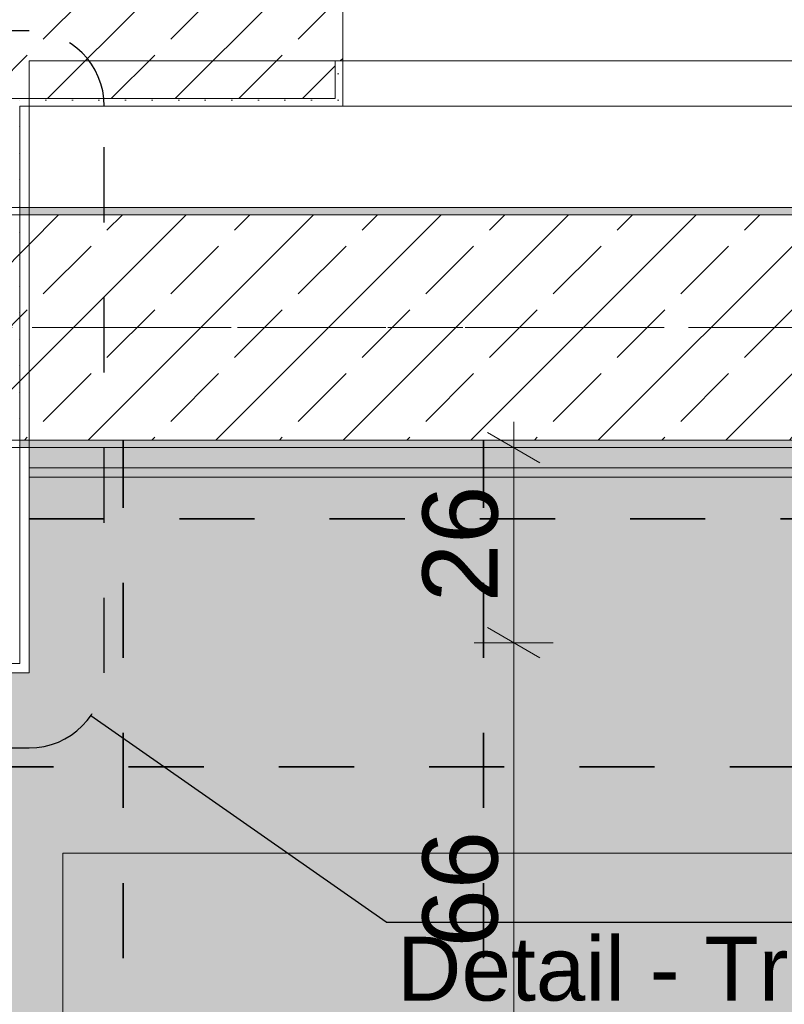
# Model space of a CAD drawing. Header units: metres. Extents: x -3.6 to 65.4, y -11 to 16.8.
# Tile 57 of 178: x 0.7 to 1.7, y 12.2 to 13.6. Entities that reach past the tile are written whole.
import ezdxf

# ---------------------------------------------------------------- set-up
doc = ezdxf.new("R2010")
doc.units = ezdxf.units.M
doc.header["$MEASUREMENT"] = 0
for name, pattern in [('Achse', [0.2, 0.1, -0.05, 0, -0.05]), ('Punktlinie eng', [0.0375, 0.0125, -0.025]), ('Strichlinie doppelt', [0.546806, 0.264583, -0.105833, 0.070556, -0.105833])]:
    doc.linetypes.add(name, pattern=pattern)
for name, color, linetype in [('154 - Bemaßung_ Beschriftung.Ausbau - Deckenspiegel', 7, 'Continuous'), ('208 - Marker.Detail', 7, 'Continuous'), ('451 - Universal.Achsen Raster', 7, 'Continuous'), ('604 - Struktur.Wand Aussen', 7, 'Continuous'), ('607 - Struktur.Stütze', 7, 'Continuous'), ('608 - Struktur.Träger', 7, 'Continuous'), ('Neubau_606 - Struktur.Wand Innen Ausbau', 7, 'Continuous'), ('Neubau_651 - Abdeckung.Decke abgehängt_ bekleidet', 7, 'Continuous'), ('Neubau_653 - Abdeckung.TB Verkofferung', 7, 'Continuous')]:
    doc.layers.add(name, color=color, linetype=linetype)
doc.styles.add('ERSTELLTER_STIL_2', font='txt')
doc.dimstyles.new('ERSTELLTER_STIL__1', dxfattribs={"dimtxt": 0.1, "dimasz": 0.0532, "dimexe": 0.18, "dimexo": 0.0625, "dimgap": 0, "dimtad": 1, "dimtih": 1, "dimtoh": 1, "dimzin": 0, "dimdsep": 46, "dimtxsty": 'ERSTELLTER_STIL_2', "dimblk": 'ARROWHEAD_2', "dimblk1": 'ARROWHEAD_2', "dimblk2": 'ARROWHEAD_2', "dimcen": 0.09, "dimse1": 1, "dimse2": 1, "dimclrd": 7, "dimclre": 7, "dimclrt": 7, "dimazin": 0, "dimtfac": 1, "dimtdec": 4, "dimtmove": 0, "dimatfit": 3, "dimfxl": 1, "dimtolj": 1, "dimtzin": 0, "dimarcsym": 0})
doc.dimstyles.new('ERSTELLTER_STIL__3', dxfattribs={"dimtxt": 0.1, "dimasz": 0.0532, "dimexe": 0.18, "dimexo": 0.0625, "dimgap": 0, "dimtad": 1, "dimzin": 0, "dimdsep": 46, "dimtxsty": 'ERSTELLTER_STIL_2', "dimblk": 'ARROWHEAD_2', "dimblk1": 'ARROWHEAD_2', "dimblk2": 'ARROWHEAD_2', "dimcen": 0.09, "dimse1": 1, "dimse2": 1, "dimclrd": 7, "dimclre": 7, "dimclrt": 7, "dimazin": 0, "dimtfac": 1, "dimtdec": 4, "dimtmove": 0, "dimatfit": 3, "dimfxl": 1, "dimtolj": 1, "dimtzin": 0, "dimarcsym": 0})
pattern_1 = [(45, (0, 0), (-0.01767767, 0.01767767), [0, -0.025])]
pattern_2 = [(45, (0, 0), (-0.0848528, 0.0848528), []), (45, (-0.04243, 0.04243), (-0.0848528, 0.0848528), [0.09, -0.03])]

# ---------------------------------------------------------------- blocks, each defined once
blk = doc.blocks.new('*D216')
at = {"layer": '154 - Bemaßung_ Beschriftung.Ausbau - Deckenspiegel', "color": 7, "linetype": 'Continuous', "lineweight": 5}
for p, q in [((0.3475, 14.5711), (0.3475, 14.6761)), ((0.3677, 14.6586), (0.3273, 14.5886)), ((0.8477, 14.6586), (0.8073, 14.5886)), ((0.235, 14.6236), (0.3475, 14.6236)), ((0.3475, 14.6236), (0.8275, 14.6236))]:
    blk.add_line(p, q, dxfattribs=at)
at = {"layer": '154 - Bemaßung_ Beschriftung.Ausbau - Deckenspiegel', "color": 7, "lineweight": 5, "insert": (0.5116, 14.6436), "char_height": 0.1, "attachment_point": 7, "style": 'ERSTELLTER_STIL_2'}
blk.add_mtext('\\A1;{\\pql;\\fArial|b0|i0|c0|p38;48}', dxfattribs=at)
blk = doc.blocks.new('ARROWHEAD_2')
at = {"color": 0, "linetype": 'Continuous', "lineweight": 0}
for p, q in [((-0.378, -0.655), (0.378, 0.655)), ((0, 0), (-1, 0))]:
    blk.add_line(p, q, dxfattribs=at)
blk = doc.blocks.new('*D217')
at = {"layer": '154 - Bemaßung_ Beschriftung.Ausbau - Deckenspiegel', "color": 7, "linetype": 'Continuous', "lineweight": 5}
for p, q in [((0.8275, 14.5711), (0.8275, 14.6761)), ((1.3075, 14.5711), (1.3075, 14.6761)), ((0.8477, 14.6586), (0.8073, 14.5886)), ((1.3277, 14.6586), (1.2873, 14.5886)), ((0.3475, 14.6236), (0.8275, 14.6236)), ((0.8275, 14.6236), (1.3075, 14.6236))]:
    blk.add_line(p, q, dxfattribs=at)
at = {"layer": '154 - Bemaßung_ Beschriftung.Ausbau - Deckenspiegel', "color": 7, "lineweight": 5, "insert": (0.9916, 14.6436), "char_height": 0.1, "attachment_point": 7, "style": 'ERSTELLTER_STIL_2'}
blk.add_mtext('\\A1;{\\pql;\\fArial|b0|i0|c0|p38;48}', dxfattribs=at)
blk = doc.blocks.new('*D218')
at = {"layer": '154 - Bemaßung_ Beschriftung.Ausbau - Deckenspiegel', "color": 7, "linetype": 'Continuous', "lineweight": 5}
for p, q in [((1.3075, 14.5711), (1.3075, 14.6761)), ((1.7875, 14.5711), (1.7875, 14.6761)), ((1.3277, 14.6586), (1.2873, 14.5886)), ((1.8077, 14.6586), (1.7673, 14.5886)), ((1.3075, 14.6236), (1.7875, 14.6236))]:
    blk.add_line(p, q, dxfattribs=at)
at = {"layer": '154 - Bemaßung_ Beschriftung.Ausbau - Deckenspiegel', "color": 7, "lineweight": 5, "insert": (1.4716, 14.6436), "char_height": 0.1, "attachment_point": 7, "style": 'ERSTELLTER_STIL_2'}
blk.add_mtext('\\A1;{\\pql;\\fArial|b0|i0|c0|p38;48}', dxfattribs=at)
blk = doc.blocks.new('*D252')
at = {"layer": '154 - Bemaßung_ Beschriftung.Ausbau - Deckenspiegel', "color": 7, "linetype": 'Continuous', "lineweight": 5}
for p, q in [((1.3125, 12.7502), (1.3825, 12.7098)), ((1.4, 12.73), (1.295, 12.73)), ((1.3475, 12.07), (1.3475, 12.73)), ((1.3125, 12.0902), (1.3825, 12.0498)), ((1.4, 12.07), (1.295, 12.07))]:
    blk.add_line(p, q, dxfattribs=at)
at = {"layer": '154 - Bemaßung_ Beschriftung.Ausbau - Deckenspiegel', "color": 7, "lineweight": 5, "insert": (1.3275, 12.3241), "char_height": 0.1, "attachment_point": 7, "rotation": 90, "style": 'ERSTELLTER_STIL_2'}
blk.add_mtext('\\A1;{\\pql;\\fArial|b0|i0|c0|p38;66}', dxfattribs=at)
blk = doc.blocks.new('*D253')
at = {"layer": '154 - Bemaßung_ Beschriftung.Ausbau - Deckenspiegel', "color": 7, "linetype": 'Continuous', "lineweight": 5}
for p, q in [((1.3475, 12.99), (1.3475, 13.0242)), ((1.3825, 12.9698), (1.3125, 13.0102)), ((1.4, 12.99), (1.295, 12.99)), ((1.3475, 12.73), (1.3475, 12.99)), ((1.3125, 12.7502), (1.3825, 12.7098)), ((1.4, 12.73), (1.295, 12.73))]:
    blk.add_line(p, q, dxfattribs=at)
at = {"layer": '154 - Bemaßung_ Beschriftung.Ausbau - Deckenspiegel', "color": 7, "lineweight": 5, "insert": (1.3275, 12.7841), "char_height": 0.1, "attachment_point": 7, "rotation": 90, "style": 'ERSTELLTER_STIL_2'}
blk.add_mtext('\\A1;{\\pql;\\fArial|b0|i0|c0|p38;26}', dxfattribs=at)
blk = doc.blocks.new('*D278')
at = {"layer": '154 - Bemaßung_ Beschriftung.Ausbau - Deckenspiegel', "color": 7, "linetype": 'Continuous', "lineweight": 5}
for p, q in [((0.5125, 12.4202), (0.5825, 12.3798)), ((0.6, 12.4), (0.495, 12.4)), ((0.5475, 12.07), (0.5475, 12.4)), ((0.5125, 12.0902), (0.5825, 12.0498)), ((0.6, 12.07), (0.495, 12.07))]:
    blk.add_line(p, q, dxfattribs=at)
at = {"layer": '154 - Bemaßung_ Beschriftung.Ausbau - Deckenspiegel', "color": 7, "lineweight": 5, "insert": (0.5275, 12.1591), "char_height": 0.1, "attachment_point": 7, "rotation": 90, "style": 'ERSTELLTER_STIL_2'}
blk.add_mtext('\\A1;{\\pql;\\fArial|b0|i0|c0|p38;33}', dxfattribs=at)
blk = doc.blocks.new('*D279')
at = {"layer": '154 - Bemaßung_ Beschriftung.Ausbau - Deckenspiegel', "color": 7, "linetype": 'Continuous', "lineweight": 5}
for p, q in [((0.5475, 12.69), (0.5475, 12.7242)), ((0.5825, 12.6698), (0.5125, 12.7102)), ((0.6, 12.69), (0.495, 12.69)), ((0.5475, 12.4), (0.5475, 12.69)), ((0.5125, 12.4202), (0.5825, 12.3798)), ((0.6, 12.4), (0.495, 12.4))]:
    blk.add_line(p, q, dxfattribs=at)
at = {"layer": '154 - Bemaßung_ Beschriftung.Ausbau - Deckenspiegel', "color": 7, "lineweight": 5, "insert": (0.5275, 12.4691), "char_height": 0.1, "attachment_point": 7, "rotation": 90, "style": 'ERSTELLTER_STIL_2'}
blk.add_mtext('\\A1;{\\pql;\\fArial|b0|i0|c0|p38;29}', dxfattribs=at)

msp = doc.modelspace()

# ---------------------------------------------------------------- hatches: boundary and pattern name
at = {"layer": '604 - Struktur.Wand Aussen', "linetype": 'Continuous', "lineweight": 0, "true_color": 0x000000}
h = msp.add_hatch(dxfattribs=at)
h.set_pattern_fill('Beton__Stahlbeton_0001', color=18, style=0, pattern_type=2)
h.set_pattern_definition(pattern_2)
h.paths.add_polyline_path([(1.08, 13.695), (0.225, 13.695), (0.225, 13.455), (1.11, 13.455), (1.11, 13.505), (1.12, 13.505), (1.12, 13.575), (1.11, 13.575), (1.08, 13.575)])
h = msp.add_hatch(dxfattribs=at)
h.set_pattern_fill('Gips_0001', color=18, style=0, pattern_type=2)
h.set_pattern_definition(pattern_1)
h.paths.add_polyline_path([(1.11, 13.445), (1.12, 13.445), (1.12, 13.505), (1.11, 13.505)])
h = msp.add_hatch(dxfattribs=at)
h.set_pattern_fill('Gips_0001', color=18, style=0, pattern_type=2)
h.set_pattern_definition(pattern_1)
h.paths.add_polyline_path([(0.69, 13.455), (0.69, 13.445), (1.11, 13.445), (1.11, 13.455)])
at = {"layer": '607 - Struktur.Stütze', "linetype": 'Continuous', "lineweight": 0, "true_color": 0x000000}
h = msp.add_hatch(dxfattribs=at)
h.set_pattern_fill('Gips_0001', color=18, style=0, pattern_type=2)
h.set_pattern_definition(pattern_1)
h.paths.add_polyline_path([(0.37, 13.455), (0.37, 13.445), (0.38, 13.445), (0.38, 13.45), (0.68, 13.45), (0.68, 13.445), (0.69, 13.445), (0.69, 13.455)])
h = msp.add_hatch(dxfattribs=at)
h.set_pattern_fill('Gips_0001', color=18, style=0, pattern_type=2)
h.set_pattern_definition(pattern_1)
h.paths.add_polyline_path([(0.37, 12.99), (0.69, 12.99), (0.69, 13.445), (0.68, 13.445), (0.68, 13), (0.38, 13), (0.38, 13.445), (0.37, 13.445)])
at = {"layer": '608 - Struktur.Träger', "linetype": 'Continuous', "lineweight": 0, "true_color": 0x000000}
h = msp.add_hatch(dxfattribs=at)
h.set_pattern_fill('Beton__Stahlbeton_0001', color=18, style=0, pattern_type=2)
h.set_pattern_definition(pattern_2)
h.paths.add_polyline_path([(0.38, 13), (0.69, 13), (3.97, 13), (4.29, 13), (7.57, 13), (7.89, 13), (11.17, 13), (11.48, 13), (11.48, 13.3), (11.17, 13.3), (7.89, 13.3), (7.57, 13.3), (4.29, 13.3), (3.97, 13.3), (0.69, 13.3), (0.38, 13.3)])
h = msp.add_hatch(dxfattribs=at)
h.set_pattern_fill('Gips_0001', color=18, style=0, pattern_type=2)
h.set_pattern_definition(pattern_1)
h.paths.add_polyline_path([(0.69, 13.31), (0.69, 13.3), (3.97, 13.3), (3.97, 13.31)])
h = msp.add_hatch(dxfattribs=at)
h.set_pattern_fill('Gips_0001', color=18, style=0, pattern_type=2)
h.set_pattern_definition(pattern_1)
h.paths.add_polyline_path([(0.69, 13), (0.69, 12.99), (3.97, 12.99), (3.97, 13)])
at = {"layer": 'Neubau_606 - Struktur.Wand Innen Ausbau', "linetype": 'Continuous', "lineweight": 0, "true_color": 0x000000}
h = msp.add_hatch(dxfattribs=at)
h.set_pattern_fill('Gips_0001', color=18, style=0, pattern_type=2)
h.set_pattern_definition(pattern_1)
h.paths.add_polyline_path([(0.7025, 12.7025), (0.7025, 13.445), (0.69, 13.445), (0.69, 12.7025)])
h = msp.add_hatch(dxfattribs=at)
h.set_pattern_fill('Gips_0001', color=18, style=0, pattern_type=2)
h.set_pattern_definition(pattern_1)
h.paths.add_polyline_path([(0.69, 12.7025), (0.235, 12.7025), (0.235, 12.69), (0.69, 12.69)])
h = msp.add_hatch(dxfattribs=at)
h.set_pattern_fill('Gips_0001', color=18, style=0, pattern_type=2)
h.set_pattern_definition(pattern_1)
h.paths.add_polyline_path([(0.69, 12.69), (0.7025, 12.69), (0.69, 12.7025)])
h = msp.add_hatch(dxfattribs=at)
h.set_pattern_fill('Gips_0001', color=18, style=0, pattern_type=2)
h.set_pattern_definition(pattern_1)
h.paths.add_polyline_path([(0.69, 12.7025), (0.7025, 12.69), (0.7025, 12.7025)])
at = {"layer": 'Neubau_651 - Abdeckung.Decke abgehängt_ bekleidet', "linetype": 'Continuous', "lineweight": 13, "true_color": 0xffbfbf}
h = msp.add_hatch(dxfattribs=at)
h.set_pattern_fill('sechseckig_0001', color=254, style=0, pattern_type=2)
h.set_pattern_definition([(90, (0, 0), (-0.1299038, 0), [0.075, -0.15]), (90, (-0.06495, 0.1125), (-0.1299038, 0), [0.075, -0.15]), (150, (5e-18, 0.075), (0.0649519, 0.1125), [0.075, -0.15]), (150, (-0.1299, 0.075), (0.0649519, 0.1125), [0.075, -0.15]), (210, (0, 0), (-0.0649519, 0.1125), [0.075, -0.15]), (210, (-0.1299, 8e-18), (-0.0649519, 0.1125), [0.075, -0.15])])
h.paths.add_polyline_path([(0.7025, 12.69), (0.235, 12.69), (0.235, 8.51), (7.66, 8.51), (7.66, 12.99), (0.7025, 12.99)])
h.paths.add_polyline_path([(0.7475, 9.15), (0.7475, 12.45), (7.1475, 12.45), (7.1475, 9.15)], flags=0)
h = msp.add_hatch(dxfattribs=at)
h.set_pattern_fill('Kreise_2_0001', color=254, style=0, pattern_type=2)
h.set_pattern_definition([(0, (0.02475, 0), (0, 0.238995), [0.035, -0.203995]), (0, (0.02475, 0.0845), (0, 0.238995), [0.035, -0.203995]), (0, (0.14425, 0.1195), (0, 0.238995), [0.035, -0.203995]), (0, (0.14425, 0.204), (0, 0.238995), [0.035, -0.203995]), (90, (0, 0.02475), (-0.238995, 0), [0.035, -0.203995]), (90, (0.0845, 0.02475), (-0.238995, 0), [0.035, -0.203995]), (90, (0.1195, 0.14425), (-0.238995, 0), [0.035, -0.203995]), (90, (0.204, 0.14425), (-0.238995, 0), [0.035, -0.203995]), (315, (0, 0.02475), (0.1194975, 0.1194975), [0.035, -0.133995]), (315, (0.05975, 0.0845), (0.1194975, 0.1194975), [0.035, -0.133995]), (45, (0, 0.05975), (-0.1194975, 0.1194975), [0.035, -0.133995]), (45, (0.05975, 0), (-0.1194975, 0.1194975), [0.035, -0.133995])])
h.paths.add_polyline_path([(0.7475, 9.15), (7.1475, 9.15), (7.1475, 12.45), (0.7475, 12.45)])
at = {"layer": 'Neubau_653 - Abdeckung.TB Verkofferung', "linetype": 'Continuous', "lineweight": 0, "true_color": 0x000000}
h = msp.add_hatch(dxfattribs=at)
h.set_pattern_fill('Gips_0001', color=18, style=0, pattern_type=2)
h.set_pattern_definition(pattern_1)
h.paths.add_polyline_path([(0.7025, 12.9505), (7.55, 12.9505), (7.55, 12.963), (0.7025, 12.963)])

# ---------------------------------------------------------------- linework, layer by layer
at = {"layer": '208 - Marker.Detail', "color": 30, "linetype": 'Punktlinie eng', "lineweight": 25, "true_color": 0xff6e00}
for p, q in [((0.7025, 13.545), (0.235, 13.545)), ((0.8025, 12.69), (0.8025, 13.445)), ((0.235, 12.59), (0.7025, 12.59))]:
    msp.add_line(p, q, dxfattribs=at)
at = {"layer": '208 - Marker.Detail', "color": 30, "linetype": 'Continuous', "lineweight": 25, "true_color": 0xff6e00}
for p, q in [((1.1776, 12.3579), (0.7845, 12.6327)), ((1.1776, 12.3579), (1.2276, 12.3579)), ((1.2276, 12.3579), (2.9776, 12.3579))]:
    msp.add_line(p, q, dxfattribs=at)
at = {"layer": '208 - Marker.Detail', "color": 30, "linetype": 'Punktlinie eng', "lineweight": 25, "true_color": 0xff6e00}
for centre, start, end in [((0.7025, 13.445), 0, 90), ((0.7025, 12.69), 270, 0)]:
    msp.add_arc(centre, 0.1, start, end, dxfattribs=at)
at = {"layer": '451 - Universal.Achsen Raster', "color": 160, "linetype": 'Strichlinie doppelt', "lineweight": 9, "true_color": 0x3232ff}
msp.add_line((64.935, 13.15), (-3.175, 13.15), dxfattribs=at)
at = {"layer": '604 - Struktur.Wand Aussen', "color": 7, "linetype": 'Continuous', "lineweight": 13}
for p, q in [((1.12, 13.575), (1.12, 13.505)), ((1.11, 13.455), (1.11, 13.505)), ((0.225, 13.455), (1.11, 13.455)), ((1.12, 13.445), (3.52, 13.445))]:
    msp.add_line(p, q, dxfattribs=at)
at = {"layer": '604 - Struktur.Wand Aussen', "color": 7, "linetype": 'Continuous', "lineweight": 5}
for p, q in [((1.11, 13.505), (1.12, 13.505)), ((1.12, 13.505), (1.12, 13.455)), ((1.11, 13.445), (1.12, 13.445)), ((1.12, 13.455), (1.12, 13.445))]:
    msp.add_line(p, q, dxfattribs=at)
at = {"layer": '604 - Struktur.Wand Aussen', "color": 7, "linetype": 'Continuous', "lineweight": 5, "flags": 128}
msp.add_lwpolyline([(0.69, 13.445), (1.11, 13.445)], dxfattribs=at)
at = {"layer": '607 - Struktur.Stütze', "color": 7, "linetype": 'Continuous', "lineweight": 5, "flags": 128}
msp.add_lwpolyline([(0.37, 13.445), (0.37, 12.99), (0.69, 12.99), (0.69, 13.445)], dxfattribs=at)
at = {"layer": '608 - Struktur.Träger', "color": 7, "linetype": 'Continuous', "lineweight": 13}
for p, q in [((0.38, 13.31), (11.48, 13.31)), ((0.69, 13.3), (0.38, 13.3)), ((3.97, 13.3), (0.69, 13.3)), ((0.38, 12.99), (11.48, 12.99))]:
    msp.add_line(p, q, dxfattribs=at)
at = {"layer": '608 - Struktur.Träger', "color": 7, "linetype": 'Continuous', "lineweight": 5}
for p, q in [((0.69, 13.31), (0.69, 13.3)), ((3.97, 13.31), (0.69, 13.31)), ((0.69, 13), (0.69, 12.99)), ((3.97, 12.99), (0.69, 12.99))]:
    msp.add_line(p, q, dxfattribs=at)
at = {"layer": '608 - Struktur.Träger', "color": 7, "linetype": 'Achse', "lineweight": 9}
msp.add_line((0.38, 13.15), (11.48, 13.15), dxfattribs=at)
at = {"layer": '608 - Struktur.Träger', "color": 7, "linetype": 'Continuous', "lineweight": 13, "flags": 128}
msp.add_lwpolyline([(11.48, 13), (11.17, 13), (7.89, 13), (7.57, 13), (4.29, 13), (3.97, 13), (0.69, 13), (0.38, 13)], dxfattribs=at)
at = {"layer": 'Neubau_606 - Struktur.Wand Innen Ausbau', "color": 1, "linetype": 'Continuous', "lineweight": 5}
for p, q in [((0.69, 12.7525), (0.69, 12.99)), ((0.69, 12.7025), (0.69, 12.7525)), ((0.64, 12.7025), (0.69, 12.7025)), ((0.64, 12.7025), (0.69, 12.7025))]:
    msp.add_line(p, q, dxfattribs=at)
at = {"layer": 'Neubau_606 - Struktur.Wand Innen Ausbau', "color": 1, "linetype": 'Continuous', "lineweight": 5, "flags": 128}
for points in [[(0.7025, 12.69), (0.7025, 13.445)], [(0.235, 12.69), (0.69, 12.69)], [(0.7025, 12.69), (0.69, 12.69)]]:
    msp.add_lwpolyline(points, dxfattribs=at)
at = {"layer": 'Neubau_651 - Abdeckung.Decke abgehängt_ bekleidet', "color": 1, "linetype": 'Achse', "lineweight": 35}
for p, q in [((0.8275, 8.51), (0.8275, 13)), ((1.3075, 8.51), (1.3075, 13)), ((0.7025, 12.895), (7.66, 12.895)), ((0.235, 12.565), (7.66, 12.565))]:
    msp.add_line(p, q, dxfattribs=at)
at = {"layer": 'Neubau_651 - Abdeckung.Decke abgehängt_ bekleidet', "color": 1, "linetype": 'Continuous', "lineweight": 13, "flags": 128}
for points in [[(0.7025, 12.69), (0.235, 12.69), (0.235, 8.51), (7.66, 8.51), (7.66, 12.99), (0.7025, 12.99)], [(0.7475, 9.15), (7.1475, 9.15), (7.1475, 12.45), (0.7475, 12.45)], [(0.7475, 9.15), (7.1475, 9.15), (7.1475, 12.45), (0.7475, 12.45)]]:
    msp.add_lwpolyline(points, close=True, dxfattribs=at)
at = {"layer": 'Neubau_653 - Abdeckung.TB Verkofferung', "color": 1, "linetype": 'Continuous', "lineweight": 9}
for p, q in [((0.7025, 13.505), (7.55, 13.505)), ((0.7025, 12.9505), (0.7025, 13.505)), ((0.7025, 12.9505), (7.55, 12.9505))]:
    msp.add_line(p, q, dxfattribs=at)
at = {"layer": 'Neubau_653 - Abdeckung.TB Verkofferung', "color": 1, "linetype": 'Continuous', "lineweight": 5}
for p, q in [((7.55, 12.99), (0.7025, 12.99)), ((7.55, 12.963), (0.7025, 12.963)), ((7.55, 12.9505), (0.7025, 12.9505))]:
    msp.add_line(p, q, dxfattribs=at)
at = {"layer": 'Neubau_653 - Abdeckung.TB Verkofferung', "color": 1, "linetype": 'Continuous', "lineweight": 5, "flags": 128}
msp.add_lwpolyline([(0.7025, 12.99), (0.7025, 12.963), (0.7025, 12.9505)], dxfattribs=at)

# ---------------------------------------------------------------- texts
at = {"layer": '208 - Marker.Detail', "color": 30, "lineweight": 25, "true_color": 0xff6e00, "insert": (1.1922, 12.3384), "char_height": 0.085, "attachment_point": 1, "style": 'ERSTELLTER_STIL_2'}
msp.add_mtext('\\A1;{\\pql;\\fArial|b0|i0|c0|p38;Detail - Trockenbau Stütze Achse 1}', dxfattribs=at)

# ---------------------------------------------------------------- dimensions: what is measured, and where the dimension line sits
at = {"layer": '154 - Bemaßung_ Beschriftung.Ausbau - Deckenspiegel', "color": 7, "linetype": 'Continuous', "lineweight": 5}
for base, p1, p2, picture, middle in [((0.8275, 14.6236), (0.3475, 8.51), (0.8275, 12.3376), '*D216', (0.5878, 14.6936)), ((1.3075, 14.6236), (0.8275, 12.3376), (1.3075, 12.6184), '*D217', (1.0678, 14.6936)), ((1.7875, 14.6236), (1.3075, 12.6184), (1.7875, 12.6578), '*D218', (1.5478, 14.6936))]:
    dim = msp.add_linear_dim(base=base, p1=p1, p2=p2, dimstyle='ERSTELLTER_STIL__1', dxfattribs=at)
    dim.commit()
    dim.dimension.update_dxf_attribs({"geometry": picture, "text_midpoint": middle, "dimtype": 160})
for base, p1, p2, picture, middle in [((1.3475, 12.99), (1.1575, 12.73), (0.7025, 12.99), '*D253', (1.2775, 12.8603)), ((1.3475, 12.73), (1.1575, 12.07), (1.1575, 12.73), '*D252', (1.2775, 12.4003)), ((0.5475, 12.69), (0.3575, 12.4), (0.7025, 12.69), '*D279', (0.4775, 12.5453)), ((0.5475, 12.4), (1.2575, 12.07), (0.3575, 12.4), '*D278', (0.4775, 12.2353))]:
    dim = msp.add_linear_dim(base=base, p1=p1, p2=p2, angle=90, dimstyle='ERSTELLTER_STIL__3', dxfattribs=at)
    dim.commit()
    dim.dimension.update_dxf_attribs({"geometry": picture, "text_midpoint": middle, "dimtype": 160, "text_rotation": 90})

doc.saveas('drawing.dxf')
